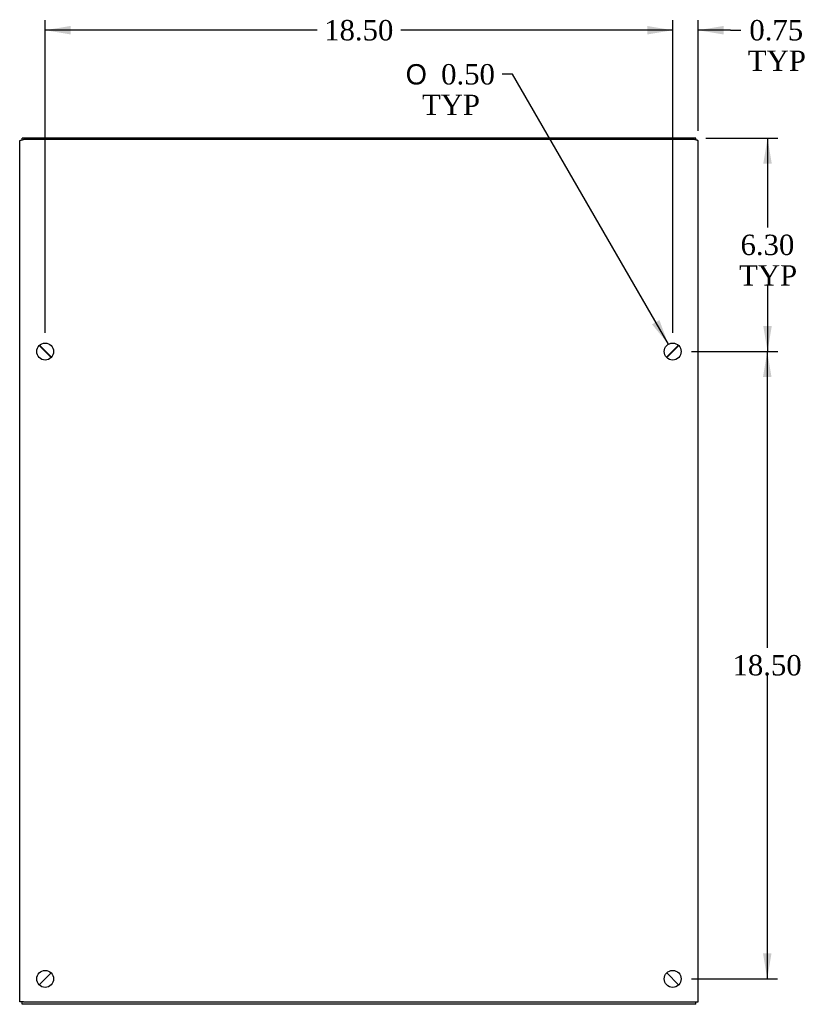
# Model space of a CAD drawing. Header units: inches. Extents: x 1 to 150, y -1 to 99.
# Tile 16 of 17: x 95 to 118, y 38 to 67. Entities that reach past the tile are written whole.
import ezdxf
from ezdxf.enums import TextEntityAlignment as Align

# ---------------------------------------------------------------- set-up
doc = ezdxf.new("R2010")
doc.units = ezdxf.units.IN
doc.header["$MEASUREMENT"] = 0
for name, color, linetype in [('COM70707-2', 7, 'Continuous'), ('COM70709-7', 7, 'Continuous'), ('COM70710-2', 7, 'Continuous'), ('COM70712-4', 7, 'Continuous'), ('Default', 7, 'Continuous')]:
    doc.layers.add(name, color=color, linetype=linetype)
doc.styles.add('SEACAD_Solid_Edge_ANSI1_Symbols', font='txt')
doc.styles.add('SEACAD_Times_New_Roman', font='times.ttf')
doc.dimstyles.new('HAMMOND_(STH_-_120x80)', dxfattribs={"dimtxt": 0.6, "dimasz": 0.75, "dimexe": 0.3, "dimexo": 0.3, "dimgap": 0.15, "dimtad": 0, "dimtih": 1, "dimtoh": 1, "dimzin": 0, "dimdsep": 46, "dimtxsty": 'SEACAD_Times_New_Roman', "dimblk1": '_SE_FILLED', "dimblk2": '_SE_FILLED', "dimsah": 1, "dimcen": 0.3, "dimadec": 0, "dimazin": 0, "dimtfac": 0.8, "dimtofl": 0, "dimtmove": 0, "dimatfit": 3, "dimfxl": 1, "dimtolj": 1, "dimtzin": 0, "dimarcsym": 0})

# ---------------------------------------------------------------- blocks, each defined once
blk = doc.blocks.new('SE5')
at = {"layer": 'COM70707-2', "color": 7, "linetype": 'Continuous'}
for p, q in [((94.59, 37.725), (94.59, 63.116)), ((114.482, 63.158), (94.698, 63.158)), ((114.59, 37.725), (114.59, 63.116)), ((95.162, 57.079), (95.515, 56.725)), ((113.664, 56.725), (114.017, 57.079)), ((95.163, 38.226), (95.516, 38.58)), ((113.663, 38.58), (114.016, 38.226)), ((94.698, 37.725), (94.59, 37.725)), ((94.698, 37.725), (114.482, 37.725)), ((114.482, 37.725), (114.59, 37.725))]:
    blk.add_line(p, q, dxfattribs=at)
for centre in [(95.34, 56.903), (113.84, 56.903), (95.34, 38.403), (113.84, 38.403)]:
    blk.add_circle(centre, 0.25, dxfattribs=at)
for points in [[(94.59, 63.116), (94.59, 63.119), (94.592, 63.123), (94.603, 63.13), (94.611, 63.133), (94.631, 63.14), (94.643, 63.144), (94.669, 63.151), (94.683, 63.155), (94.698, 63.158)], [(114.59, 63.116), (114.59, 63.119), (114.587, 63.123), (114.576, 63.13), (114.568, 63.133), (114.548, 63.14), (114.536, 63.144), (114.51, 63.151), (114.496, 63.155), (114.482, 63.158)]]:
    blk.add_open_spline(points, degree=3, knots=[0, 0, 0, 0, 0.25, 0.25, 0.5, 0.5, 0.75, 0.75, 1, 1, 1, 1], dxfattribs=at)
at = {"layer": 'COM70709-7', "color": 7, "linetype": 'Continuous'}
for p, q in [((114.518, 63.198), (94.662, 63.198)), ((94.662, 63.149), (94.662, 63.198)), ((114.518, 63.149), (114.518, 63.198)), ((95.524, 56.735), (95.171, 57.088)), ((114.008, 57.088), (113.655, 56.735))]:
    blk.add_line(p, q, dxfattribs=at)
at = {"layer": 'COM70710-2', "color": 7, "linetype": 'Continuous'}
for p, q in [((95.516, 38.58), (95.163, 38.226)), ((114.016, 38.226), (113.663, 38.58)), ((94.662, 37.653), (94.662, 37.725)), ((114.518, 37.653), (94.662, 37.653)), ((114.518, 37.653), (114.518, 37.725))]:
    blk.add_line(p, q, dxfattribs=at)
at = {"layer": 'COM70712-4', "color": 7, "linetype": 'Continuous'}
for p, q in [((95.375, 56.884), (95.375, 56.865)), ((95.447, 56.812), (95.447, 56.793)), ((113.733, 56.794), (113.733, 56.813)), ((113.805, 56.866), (113.805, 56.885))]:
    blk.add_line(p, q, dxfattribs=at)
blk = doc.blocks.new('DMBLK8193')
at = {"layer": 'Default', "linetype": 'Continuous', "transparency": 16777216}
for points in [[(116.761, 62.448), (116.636, 63.198), (116.511, 62.448)], [(116.761, 57.653), (116.511, 57.653), (116.636, 56.903)]]:
    blk.add_hatch(color=7, dxfattribs=at).paths.add_polyline_path(points)
at = {"layer": 'Default', "color": 7, "linetype": 'Continuous', "transparency": 16777216}
for p, q in [((114.818, 63.198), (116.936, 63.198)), ((116.636, 63.198), (116.636, 60.561)), ((116.636, 58.851), (116.636, 56.903)), ((114.39, 56.903), (116.936, 56.903))]:
    blk.add_line(p, q, dxfattribs=at)
at = {"layer": 'Default', "color": 7, "linetype": 'Continuous', "transparency": 16777216, "style": 'SEACAD_Times_New_Roman'}
for s, p in [('6.30', (115.84, 60.351)), ('TYP', (115.797, 59.451))]:
    blk.add_text(s, height=0.6, dxfattribs=at).set_placement(p, align=Align.TOP_LEFT)
blk = doc.blocks.new('_SE_FILLED')
at = {"color": 0}
blk.add_line((0, 0), (-1, 0), dxfattribs=at)
blk.add_solid([(0, 0), (-1, -0.1665), (-1, 0.1665), (0, 0)], dxfattribs=at)
blk = doc.blocks.new('DMBLK8194')
at = {"layer": 'Default', "linetype": 'Continuous', "transparency": 16777216}
for points in [[(116.753, 56.153), (116.628, 56.903), (116.503, 56.153)], [(116.753, 39.153), (116.503, 39.153), (116.628, 38.403)]]:
    blk.add_hatch(color=7, dxfattribs=at).paths.add_polyline_path(points)
at = {"layer": 'Default', "color": 7, "linetype": 'Continuous', "transparency": 16777216}
for p, q in [((114.39, 56.903), (116.928, 56.903)), ((116.628, 56.903), (116.628, 48.163)), ((116.628, 47.353), (116.628, 38.403)), ((114.39, 38.403), (116.928, 38.403))]:
    blk.add_line(p, q, dxfattribs=at)
at = {"layer": 'Default', "color": 7, "linetype": 'Continuous', "transparency": 16777216, "style": 'SEACAD_Times_New_Roman'}
blk.add_text('18.50', height=0.6, dxfattribs=at).set_placement((115.604, 47.953), align=Align.TOP_LEFT)
blk = doc.blocks.new('DMBLK8195')
at = {"layer": 'Default', "linetype": 'Continuous', "transparency": 16777216}
for points in [[(113.09, 66.506), (113.09, 66.256), (113.84, 66.381)], [(115.34, 66.506), (114.59, 66.381), (115.34, 66.256)]]:
    blk.add_hatch(color=7, dxfattribs=at).paths.add_polyline_path(points)
at = {"layer": 'Default', "color": 7, "linetype": 'Continuous', "transparency": 16777216}
for p, q in [((113.84, 57.453), (113.84, 66.681)), ((114.59, 63.416), (114.59, 66.681)), ((113.84, 66.381), (112.34, 66.381)), ((115.547, 66.381), (114.59, 66.381)), ((115.547, 66.381), (115.847, 66.381))]:
    blk.add_line(p, q, dxfattribs=at)
at = {"layer": 'Default', "color": 7, "linetype": 'Continuous', "transparency": 16777216, "style": 'SEACAD_Times_New_Roman'}
for s, p in [('0.75', (116.1, 66.681)), ('TYP', (116.057, 65.781))]:
    blk.add_text(s, height=0.6, dxfattribs=at).set_placement(p, align=Align.TOP_LEFT)
blk = doc.blocks.new('DMBLK8196')
at = {"layer": 'Default', "linetype": 'Continuous', "transparency": 16777216}
for points in [[(96.09, 66.506), (95.34, 66.381), (96.09, 66.256)], [(113.09, 66.506), (113.09, 66.256), (113.84, 66.381)]]:
    blk.add_hatch(color=7, dxfattribs=at).paths.add_polyline_path(points)
at = {"layer": 'Default', "color": 7, "linetype": 'Continuous', "transparency": 16777216}
for p, q in [((95.34, 57.453), (95.34, 66.681)), ((113.84, 57.453), (113.84, 66.681)), ((103.356, 66.381), (95.34, 66.381)), ((113.84, 66.381), (105.823, 66.381))]:
    blk.add_line(p, q, dxfattribs=at)
at = {"layer": 'Default', "color": 7, "linetype": 'Continuous', "transparency": 16777216, "style": 'SEACAD_Times_New_Roman'}
blk.add_text('18.50', height=0.6, dxfattribs=at).set_placement((103.566, 66.681), align=Align.TOP_LEFT)
blk = doc.blocks.new('DMBLK8204')
at = {"layer": 'Default', "linetype": 'Continuous', "transparency": 16777216}
blk.add_hatch(color=7, dxfattribs=at).paths.add_polyline_path([(113.231, 57.706), (113.714, 57.12), (113.448, 57.832)])
at = {"layer": 'Default', "color": 7, "linetype": 'Continuous', "transparency": 16777216}
for p, q in [((109.116, 65.081), (108.816, 65.081)), ((113.714, 57.12), (109.116, 65.081))]:
    blk.add_line(p, q, dxfattribs=at)
for s, style, p in [('O', 'SEACAD_Solid_Edge_ANSI1_Symbols', (105.969, 65.381)), ('0.50', 'SEACAD_Times_New_Roman', (107.013, 65.381)), ('TYP', 'SEACAD_Times_New_Roman', (106.448, 64.481))]:
    blk.add_text(s, height=0.6, dxfattribs=dict(at, style=style)).set_placement(p, align=Align.TOP_LEFT)

msp = doc.modelspace()

# ---------------------------------------------------------------- block references
at = {"layer": 'Default'}
msp.add_blockref('SE5', (0, 0), dxfattribs=at)

# ---------------------------------------------------------------- dimensions: what is measured, and where the dimension line sits
at = {"layer": 'Default', "color": 7, "linetype": 'Continuous'}
dim = msp.add_linear_dim(base=(95.34, 66.381), p1=(113.84, 57.153), p2=(95.34, 57.153), text='\\A1;<>', dimstyle='HAMMOND_(STH_-_120x80)', dxfattribs=at)
dim.commit()
dim.dimension.update_dxf_attribs({"geometry": 'DMBLK8196', "text_midpoint": (104.59, 66.381), "dimtype": 160})
dim = msp.add_linear_dim(base=(113.84, 66.381), p1=(114.59, 63.116), p2=(113.84, 57.153), text='\\A1;<>\\PTYP', dimstyle='HAMMOND_(STH_-_120x80)', override={"dimtmove": 1}, dxfattribs=at)
dim.commit()
dim.dimension.update_dxf_attribs({"geometry": 'DMBLK8195', "text_midpoint": (115.847, 66.381), "dimtype": 160})
dim = msp.add_diameter_dim_2p(p1=(113.965, 56.687), p2=(113.714, 57.12), text='\\A1;<>\\PTYP', dimstyle='HAMMOND_(STH_-_120x80)', dxfattribs=at)
dim.commit()
dim.dimension.update_dxf_attribs({"geometry": 'DMBLK8204', "text_midpoint": (108.816, 65.081), "dimtype": 163})
for base, p1, p2, angle, text, picture, middle, dimtype in [((116.6358, 56.9031), (114.5175, 63.1983), (114.0895, 56.9031), 90, '\\A1;<>\\PTYP', 'DMBLK8193', (116.6358, 60.0507), 160), ((116.628, 56.903), (114.09, 56.903), (114.09, 38.403), 270, '\\A1;<>', 'DMBLK8194', (116.628, 47.653), 161)]:
    dim = msp.add_linear_dim(base=base, p1=p1, p2=p2, angle=angle, text=text, dimstyle='HAMMOND_(STH_-_120x80)', dxfattribs=at)
    dim.commit()
    dim.dimension.update_dxf_attribs({"geometry": picture, "text_midpoint": middle, "dimtype": dimtype})

doc.saveas('drawing.dxf')
